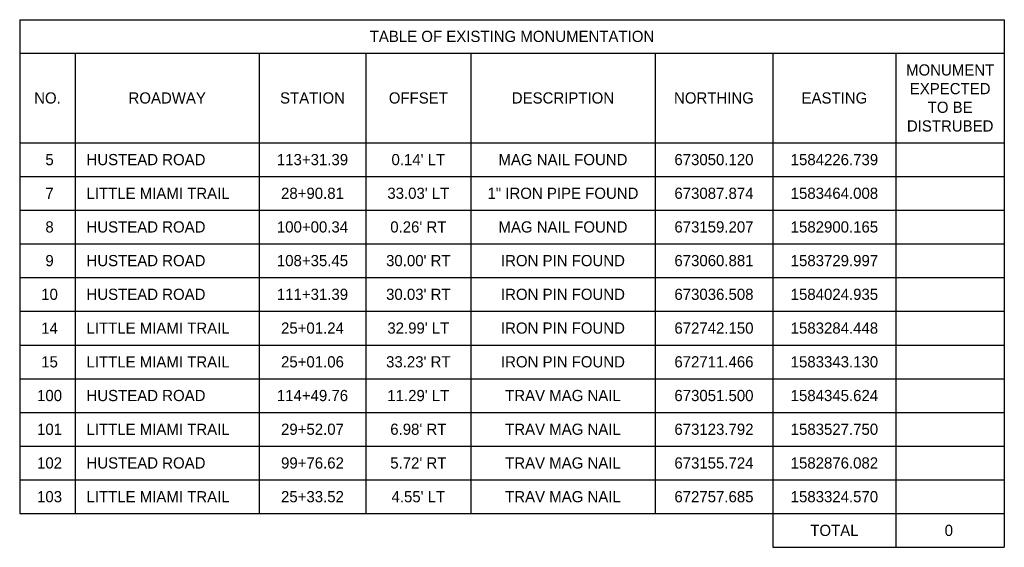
# Model space of a CAD drawing. Header units: feet. Extents: x 1577529 to 1584375, y 671861 to 674419.
# Tile 12 of 12: x 1583472 to 1583692, y 674301 to 674419. Entities that reach past the tile are written whole.
import ezdxf

# ---------------------------------------------------------------- set-up
doc = ezdxf.new("R2010")
doc.units = ezdxf.units.FT
doc.header["$MEASUREMENT"] = 0
doc.layers.add('RW_P_Esmt_Text', color=203, linetype='Continuous')
doc.styles.get("Standard").update_dxf_attribs({"font": 'font31.shx'})

msp = doc.modelspace()

# ---------------------------------------------------------------- linework, layer by layer
at = {"layer": 'RW_P_Esmt_Text', "color": 7}
for p, q in [((1583472.48, 674419.06), (1583692.29, 674419.06)), ((1583472.48, 674419.06), (1583472.48, 674411.56)), ((1583692.29, 674419.06), (1583692.29, 674411.56)), ((1583472.48, 674411.56), (1583484.89, 674411.56)), ((1583472.48, 674411.56), (1583472.48, 674391.56)), ((1583484.89, 674411.56), (1583525.94, 674411.56)), ((1583484.89, 674411.56), (1583484.89, 674391.56)), ((1583525.94, 674411.56), (1583549.73, 674411.56)), ((1583525.94, 674411.56), (1583525.94, 674391.56)), ((1583549.73, 674411.56), (1583573.2, 674411.56)), ((1583549.73, 674411.56), (1583549.73, 674391.56)), ((1583573.2, 674411.56), (1583614.31, 674411.56)), ((1583573.2, 674411.56), (1583573.2, 674391.56)), ((1583614.31, 674411.56), (1583640.62, 674411.56)), ((1583614.31, 674411.56), (1583614.31, 674391.56)), ((1583640.62, 674411.56), (1583668.1, 674411.56)), ((1583640.62, 674411.56), (1583640.62, 674391.56)), ((1583668.1, 674411.56), (1583692.29, 674411.56)), ((1583668.1, 674411.56), (1583668.1, 674391.56)), ((1583692.29, 674411.56), (1583692.29, 674391.56)), ((1583472.48, 674391.56), (1583484.89, 674391.56)), ((1583472.48, 674391.56), (1583472.48, 674384.03)), ((1583484.89, 674391.56), (1583525.94, 674391.56)), ((1583484.89, 674391.56), (1583484.89, 674384.03)), ((1583525.94, 674391.56), (1583549.73, 674391.56)), ((1583525.94, 674391.56), (1583525.94, 674384.03)), ((1583549.73, 674391.56), (1583573.2, 674391.56)), ((1583549.73, 674391.56), (1583549.73, 674384.03)), ((1583573.2, 674391.56), (1583614.31, 674391.56)), ((1583573.2, 674391.56), (1583573.2, 674384.03)), ((1583614.31, 674391.56), (1583640.62, 674391.56)), ((1583614.31, 674391.56), (1583614.31, 674384.03)), ((1583640.62, 674391.56), (1583668.1, 674391.56)), ((1583640.62, 674391.56), (1583640.62, 674384.03)), ((1583668.1, 674391.56), (1583692.29, 674391.56)), ((1583668.1, 674391.56), (1583668.1, 674384.03)), ((1583692.29, 674391.56), (1583692.29, 674384.03)), ((1583472.48, 674384.03), (1583472.48, 674376.52)), ((1583472.48, 674384.03), (1583484.89, 674384.03)), ((1583484.89, 674384.03), (1583525.94, 674384.03)), ((1583484.89, 674384.03), (1583484.89, 674376.52)), ((1583525.94, 674384.03), (1583549.73, 674384.03)), ((1583525.94, 674384.03), (1583525.94, 674376.52)), ((1583549.73, 674384.03), (1583573.2, 674384.03)), ((1583549.73, 674384.03), (1583549.73, 674376.52)), ((1583573.2, 674384.03), (1583614.31, 674384.03)), ((1583573.2, 674384.03), (1583573.2, 674376.52)), ((1583614.31, 674384.03), (1583640.62, 674384.03)), ((1583614.31, 674384.03), (1583614.31, 674376.52)), ((1583640.62, 674384.03), (1583668.1, 674384.03)), ((1583640.62, 674384.03), (1583640.62, 674376.52)), ((1583668.1, 674384.03), (1583692.29, 674384.03)), ((1583668.1, 674384.03), (1583668.1, 674376.52)), ((1583692.29, 674384.03), (1583692.29, 674376.52)), ((1583472.48, 674376.52), (1583472.48, 674368.99)), ((1583472.48, 674376.52), (1583484.89, 674376.52)), ((1583484.89, 674376.52), (1583525.94, 674376.52)), ((1583484.89, 674376.52), (1583484.89, 674368.99)), ((1583525.94, 674376.52), (1583549.73, 674376.52)), ((1583525.94, 674376.52), (1583525.94, 674368.99)), ((1583549.73, 674376.52), (1583573.2, 674376.52)), ((1583549.73, 674376.52), (1583549.73, 674368.99)), ((1583573.2, 674376.52), (1583614.31, 674376.52)), ((1583573.2, 674376.52), (1583573.2, 674368.99)), ((1583614.31, 674376.52), (1583640.62, 674376.52)), ((1583614.31, 674376.52), (1583614.31, 674368.99)), ((1583640.62, 674376.52), (1583668.1, 674376.52)), ((1583640.62, 674376.52), (1583640.62, 674368.99)), ((1583668.1, 674376.52), (1583692.29, 674376.52)), ((1583668.1, 674376.52), (1583668.1, 674368.99)), ((1583692.29, 674376.52), (1583692.29, 674368.99)), ((1583472.48, 674368.99), (1583472.48, 674361.46)), ((1583472.48, 674368.99), (1583484.89, 674368.99)), ((1583484.89, 674368.99), (1583525.94, 674368.99)), ((1583484.89, 674368.99), (1583484.89, 674361.46)), ((1583525.94, 674368.99), (1583549.73, 674368.99)), ((1583525.94, 674368.99), (1583525.94, 674361.46)), ((1583549.73, 674368.99), (1583573.2, 674368.99)), ((1583549.73, 674368.99), (1583549.73, 674361.46)), ((1583573.2, 674368.99), (1583614.31, 674368.99)), ((1583573.2, 674368.99), (1583573.2, 674361.46)), ((1583614.31, 674368.99), (1583640.62, 674368.99)), ((1583614.31, 674368.99), (1583614.31, 674361.46)), ((1583640.62, 674368.99), (1583668.1, 674368.99)), ((1583640.62, 674368.99), (1583640.62, 674361.46)), ((1583668.1, 674368.99), (1583692.29, 674368.99)), ((1583668.1, 674368.99), (1583668.1, 674361.46)), ((1583692.29, 674368.99), (1583692.29, 674361.46)), ((1583472.48, 674361.46), (1583472.48, 674353.93)), ((1583472.48, 674361.46), (1583484.89, 674361.46)), ((1583484.89, 674361.46), (1583525.94, 674361.46)), ((1583484.89, 674361.46), (1583484.89, 674353.93)), ((1583525.94, 674361.46), (1583549.73, 674361.46)), ((1583525.94, 674361.46), (1583525.94, 674353.93)), ((1583549.73, 674361.46), (1583573.2, 674361.46)), ((1583549.73, 674361.46), (1583549.73, 674353.93)), ((1583573.2, 674361.46), (1583614.31, 674361.46)), ((1583573.2, 674361.46), (1583573.2, 674353.93)), ((1583614.31, 674361.46), (1583640.62, 674361.46)), ((1583614.31, 674361.46), (1583614.31, 674353.93)), ((1583640.62, 674361.46), (1583668.1, 674361.46)), ((1583640.62, 674361.46), (1583640.62, 674353.93)), ((1583668.1, 674361.46), (1583692.29, 674361.46)), ((1583668.1, 674361.46), (1583668.1, 674353.93)), ((1583692.29, 674361.46), (1583692.29, 674353.93)), ((1583472.48, 674353.93), (1583472.48, 674346.39)), ((1583472.48, 674353.93), (1583484.89, 674353.93)), ((1583484.89, 674353.93), (1583525.94, 674353.93)), ((1583484.89, 674353.93), (1583484.89, 674346.39)), ((1583525.94, 674353.93), (1583549.73, 674353.93)), ((1583525.94, 674353.93), (1583525.94, 674346.39)), ((1583549.73, 674353.93), (1583573.2, 674353.93)), ((1583549.73, 674353.93), (1583549.73, 674346.39)), ((1583573.2, 674353.93), (1583614.31, 674353.93)), ((1583573.2, 674353.93), (1583573.2, 674346.39)), ((1583614.31, 674353.93), (1583640.62, 674353.93)), ((1583614.31, 674353.93), (1583614.31, 674346.39)), ((1583640.62, 674353.93), (1583668.1, 674353.93)), ((1583640.62, 674353.93), (1583640.62, 674346.39)), ((1583668.1, 674353.93), (1583692.29, 674353.93)), ((1583668.1, 674353.93), (1583668.1, 674346.39)), ((1583692.29, 674353.93), (1583692.29, 674346.39)), ((1583472.48, 674346.39), (1583472.48, 674338.86)), ((1583472.48, 674346.39), (1583484.89, 674346.39)), ((1583484.89, 674346.39), (1583525.94, 674346.39)), ((1583484.89, 674346.39), (1583484.89, 674338.86)), ((1583525.94, 674346.39), (1583549.73, 674346.39)), ((1583525.94, 674346.39), (1583525.94, 674338.86)), ((1583549.73, 674346.39), (1583573.2, 674346.39)), ((1583549.73, 674346.39), (1583549.73, 674338.86)), ((1583573.2, 674346.39), (1583614.31, 674346.39)), ((1583573.2, 674346.39), (1583573.2, 674338.86)), ((1583614.31, 674346.39), (1583640.62, 674346.39)), ((1583614.31, 674346.39), (1583614.31, 674338.86)), ((1583640.62, 674346.39), (1583668.1, 674346.39)), ((1583640.62, 674346.39), (1583640.62, 674338.86)), ((1583668.1, 674346.39), (1583692.29, 674346.39)), ((1583668.1, 674346.39), (1583668.1, 674338.86)), ((1583692.29, 674346.39), (1583692.29, 674338.86)), ((1583472.48, 674338.86), (1583472.48, 674331.32)), ((1583472.48, 674338.86), (1583484.89, 674338.86)), ((1583484.89, 674338.86), (1583525.94, 674338.86)), ((1583484.89, 674338.86), (1583484.89, 674331.32)), ((1583525.94, 674338.86), (1583549.73, 674338.86)), ((1583525.94, 674338.86), (1583525.94, 674331.32)), ((1583549.73, 674338.86), (1583573.2, 674338.86)), ((1583549.73, 674338.86), (1583549.73, 674331.32)), ((1583573.2, 674338.86), (1583614.31, 674338.86)), ((1583573.2, 674338.86), (1583573.2, 674331.32)), ((1583614.31, 674338.86), (1583640.62, 674338.86)), ((1583614.31, 674338.86), (1583614.31, 674331.32)), ((1583640.62, 674338.86), (1583668.1, 674338.86)), ((1583640.62, 674338.86), (1583640.62, 674331.32)), ((1583668.1, 674338.86), (1583692.29, 674338.86)), ((1583668.1, 674338.86), (1583668.1, 674331.32)), ((1583692.29, 674338.86), (1583692.29, 674331.32)), ((1583472.48, 674331.32), (1583472.48, 674323.79)), ((1583472.48, 674331.32), (1583484.89, 674331.32)), ((1583484.89, 674331.32), (1583525.94, 674331.32)), ((1583484.89, 674331.32), (1583484.89, 674323.79)), ((1583525.94, 674331.32), (1583549.73, 674331.32)), ((1583525.94, 674331.32), (1583525.94, 674323.79)), ((1583549.73, 674331.32), (1583573.2, 674331.32)), ((1583549.73, 674331.32), (1583549.73, 674323.79)), ((1583573.2, 674331.32), (1583614.31, 674331.32)), ((1583573.2, 674331.32), (1583573.2, 674323.79)), ((1583614.31, 674331.32), (1583640.62, 674331.32)), ((1583614.31, 674331.32), (1583614.31, 674323.79)), ((1583640.62, 674331.32), (1583668.1, 674331.32)), ((1583640.62, 674331.32), (1583640.62, 674323.79)), ((1583668.1, 674331.32), (1583692.29, 674331.32)), ((1583668.1, 674331.32), (1583668.1, 674323.79)), ((1583692.29, 674331.32), (1583692.29, 674323.79)), ((1583472.48, 674323.79), (1583472.48, 674316.26)), ((1583472.48, 674323.79), (1583484.89, 674323.79)), ((1583484.89, 674323.79), (1583525.94, 674323.79)), ((1583484.89, 674323.79), (1583484.89, 674316.26)), ((1583525.94, 674323.79), (1583549.73, 674323.79)), ((1583525.94, 674323.79), (1583525.94, 674316.26)), ((1583549.73, 674323.79), (1583573.2, 674323.79)), ((1583549.73, 674323.79), (1583549.73, 674316.26)), ((1583573.2, 674323.79), (1583614.31, 674323.79)), ((1583573.2, 674323.79), (1583573.2, 674316.26)), ((1583614.31, 674323.79), (1583640.62, 674323.79)), ((1583614.31, 674323.79), (1583614.31, 674316.26)), ((1583640.62, 674323.79), (1583668.1, 674323.79)), ((1583640.62, 674323.79), (1583640.62, 674316.26)), ((1583668.1, 674323.79), (1583692.29, 674323.79)), ((1583668.1, 674323.79), (1583668.1, 674316.26)), ((1583692.29, 674323.79), (1583692.29, 674316.26)), ((1583472.48, 674316.26), (1583472.48, 674308.73)), ((1583472.48, 674316.26), (1583484.89, 674316.26)), ((1583484.89, 674316.26), (1583525.94, 674316.26)), ((1583484.89, 674316.26), (1583484.89, 674308.73)), ((1583525.94, 674316.26), (1583549.73, 674316.26)), ((1583525.94, 674316.26), (1583525.94, 674308.73)), ((1583549.73, 674316.26), (1583573.2, 674316.26)), ((1583549.73, 674316.26), (1583549.73, 674308.73)), ((1583573.2, 674316.26), (1583614.31, 674316.26)), ((1583573.2, 674316.26), (1583573.2, 674308.73)), ((1583614.31, 674316.26), (1583640.62, 674316.26)), ((1583614.31, 674316.26), (1583614.31, 674308.73)), ((1583640.62, 674316.26), (1583668.1, 674316.26)), ((1583640.62, 674316.26), (1583640.62, 674308.73)), ((1583668.1, 674316.26), (1583692.29, 674316.26)), ((1583668.1, 674316.26), (1583668.1, 674308.73)), ((1583692.29, 674316.26), (1583692.29, 674308.73)), ((1583472.48, 674308.73), (1583484.89, 674308.73)), ((1583484.89, 674308.73), (1583525.94, 674308.73)), ((1583525.94, 674308.73), (1583549.73, 674308.73)), ((1583549.73, 674308.73), (1583573.2, 674308.73)), ((1583573.2, 674308.73), (1583614.31, 674308.73)), ((1583614.31, 674308.73), (1583640.62, 674308.73)), ((1583640.62, 674308.73), (1583668.1, 674308.73)), ((1583640.62, 674308.73), (1583640.62, 674301.2)), ((1583668.1, 674308.73), (1583692.29, 674308.73)), ((1583668.1, 674308.73), (1583668.1, 674301.2)), ((1583692.29, 674308.73), (1583692.29, 674301.2)), ((1583640.62, 674301.2), (1583692.29, 674301.2))]:
    msp.add_line(p, q, dxfattribs=at)

# ---------------------------------------------------------------- texts
at = {"layer": 'RW_P_Esmt_Text', "color": 7, "char_height": 2.5}
for s, insert, attachment_point in [('{\\Ffont31.shx|c0;TABLE OF EXISTING MONUMENTATION}', (1583582.38, 674415.31), 5), ('{\\Ffont31.shx|c0;MONUMENT\\PEXPECTED\\PTO BE\\PDISTRUBED}', (1583680.2, 674401.56), 5), ('STATION', (1583537.84, 674401.56), 5), ('OFFSET', (1583561.47, 674401.56), 5), ('DESCRIPTION', (1583593.76, 674401.56), 5), ('NORTHING', (1583627.47, 674401.56), 5), ('EASTING', (1583654.36, 674401.56), 5), ('{\\Ffont31.shx|c0;NO.}', (1583478.68, 674401.56), 5), ('{\\Ffont31.shx|c0;ROADWAY}', (1583505.41, 674401.56), 5), ('{\\fProxy 1|b0|i0|c0|p48; 5 }', (1583478.68, 674387.79), 5), ('{\\Ffont31.shx|c0;HUSTEAD ROAD}', (1583487.39, 674387.79), 4), ('113+31.39', (1583537.84, 674387.79), 5), ("0.14' {\\FFONT31.SHX|C0;\\C5;LT}", (1583561.47, 674387.79), 5), ('MAG NAIL FOUND', (1583593.76, 674387.79), 5), ('673050.120', (1583627.47, 674387.79), 5), ('1584226.739', (1583654.36, 674387.79), 5), ('{\\fProxy 1|b0|i0|c0|p48; 7 }', (1583478.68, 674380.27), 5), ('{\\Ffont31.shx|c0;LITTLE MIAMI TRAIL}', (1583487.39, 674380.27), 4), ('28+90.81', (1583537.84, 674380.27), 5), ("33.03' {\\FFONT31.SHX|C0;\\C5;LT}", (1583561.47, 674380.27), 5), ('1" IRON PIPE FOUND', (1583593.76, 674380.27), 5), ('673087.874', (1583627.47, 674380.27), 5), ('1583464.008', (1583654.36, 674380.27), 5), ('{\\fProxy 1|b0|i0|c0|p48; 8 }', (1583478.68, 674372.75), 5), ('{\\Ffont31.shx|c0;HUSTEAD ROAD}', (1583487.39, 674372.75), 4), ('100+00.34', (1583537.84, 674372.75), 5), ("0.26' {\\FFONT31.SHX|C0;\\C5;RT}", (1583561.47, 674372.75), 5), ('MAG NAIL FOUND', (1583593.76, 674372.75), 5), ('673159.207', (1583627.47, 674372.75), 5), ('1582900.165', (1583654.36, 674372.75), 5), ('{\\fProxy 1|b0|i0|c0|p48; 9 }', (1583478.68, 674365.23), 5), ('{\\Ffont31.shx|c0;HUSTEAD ROAD}', (1583487.39, 674365.23), 4), ('108+35.45', (1583537.84, 674365.23), 5), ("30.00' {\\FFONT31.SHX|C0;\\C5;RT}", (1583561.47, 674365.23), 5), ('IRON PIN FOUND', (1583593.76, 674365.23), 5), ('673060.881', (1583627.47, 674365.23), 5), ('1583729.997', (1583654.36, 674365.23), 5), ('111+31.39', (1583537.84, 674357.7), 5), ("30.03' {\\FFONT31.SHX|C0;\\C5;RT}", (1583561.47, 674357.7), 5), ('IRON PIN FOUND', (1583593.76, 674357.7), 5), ('673036.508', (1583627.47, 674357.7), 5), ('1584024.935', (1583654.36, 674357.7), 5), ('{\\fProxy 1|b0|i0|c0|p48; 10 }', (1583478.68, 674357.7), 5), ('{\\Ffont31.shx|c0;HUSTEAD ROAD}', (1583487.39, 674357.7), 4), ('{\\fProxy 1|b0|i0|c0|p48; 14 }', (1583478.68, 674350.16), 5), ('{\\Ffont31.shx|c0;LITTLE MIAMI TRAIL}', (1583487.39, 674350.16), 4), ('25+01.24', (1583537.84, 674350.16), 5), ("32.99' {\\FFONT31.SHX|C0;\\C5;LT}", (1583561.47, 674350.16), 5), ('IRON PIN FOUND', (1583593.76, 674350.16), 5), ('672742.150', (1583627.47, 674350.16), 5), ('1583284.448', (1583654.36, 674350.16), 5), ('{\\fProxy 1|b0|i0|c0|p48; 15 }', (1583478.68, 674342.62), 5), ('{\\Ffont31.shx|c0;LITTLE MIAMI TRAIL}', (1583487.39, 674342.62), 4), ('25+01.06', (1583537.84, 674342.62), 5), ("33.23' {\\FFONT31.SHX|C0;\\C5;RT}", (1583561.47, 674342.62), 5), ('IRON PIN FOUND', (1583593.76, 674342.62), 5), ('672711.466', (1583627.47, 674342.62), 5), ('1583343.130', (1583654.36, 674342.62), 5), ('{\\fProxy 1|b0|i0|c0|p48; 100 }', (1583478.68, 674335.09), 5), ('{\\Ffont31.shx|c0;HUSTEAD ROAD}', (1583487.39, 674335.09), 4), ('114+49.76', (1583537.84, 674335.09), 5), ("11.29' {\\FFONT31.SHX|C0;\\C5;LT}", (1583561.47, 674335.09), 5), ('TRAV MAG NAIL', (1583593.76, 674335.09), 5), ('673051.500', (1583627.47, 674335.09), 5), ('1584345.624', (1583654.36, 674335.09), 5), ('{\\fProxy 1|b0|i0|c0|p48; 101 }', (1583478.68, 674327.56), 5), ('{\\Ffont31.shx|c0;LITTLE MIAMI TRAIL}', (1583487.39, 674327.56), 4), ('29+52.07', (1583537.84, 674327.56), 5), ("6.98' {\\FFONT31.SHX|C0;\\C5;RT}", (1583561.47, 674327.56), 5), ('TRAV MAG NAIL', (1583593.76, 674327.56), 5), ('673123.792', (1583627.47, 674327.56), 5), ('1583527.750', (1583654.36, 674327.56), 5), ('{\\fProxy 1|b0|i0|c0|p48; 102 }', (1583478.68, 674320.03), 5), ('{\\Ffont31.shx|c0;HUSTEAD ROAD}', (1583487.39, 674320.03), 4), ('99+76.62', (1583537.84, 674320.03), 5), ("5.72' {\\FFONT31.SHX|C0;\\C5;RT}", (1583561.47, 674320.03), 5), ('TRAV MAG NAIL', (1583593.76, 674320.03), 5), ('673155.724', (1583627.47, 674320.03), 5), ('1582876.082', (1583654.36, 674320.03), 5), ('{\\fProxy 1|b0|i0|c0|p48; 103 }', (1583478.68, 674312.5), 5), ('{\\Ffont31.shx|c0;LITTLE MIAMI TRAIL}', (1583487.39, 674312.5), 4), ('25+33.52', (1583537.84, 674312.5), 5), ("4.55' {\\FFONT31.SHX|C0;\\C5;LT}", (1583561.47, 674312.5), 5), ('TRAV MAG NAIL', (1583593.76, 674312.5), 5), ('672757.685', (1583627.47, 674312.5), 5), ('1583324.570', (1583654.36, 674312.5), 5), ('TOTAL', (1583654.36, 674304.97), 5), ('0', (1583679.91, 674304.97), 5)]:
    msp.add_mtext(s, dxfattribs=dict(at, insert=insert, attachment_point=attachment_point))

doc.saveas('drawing.dxf')
